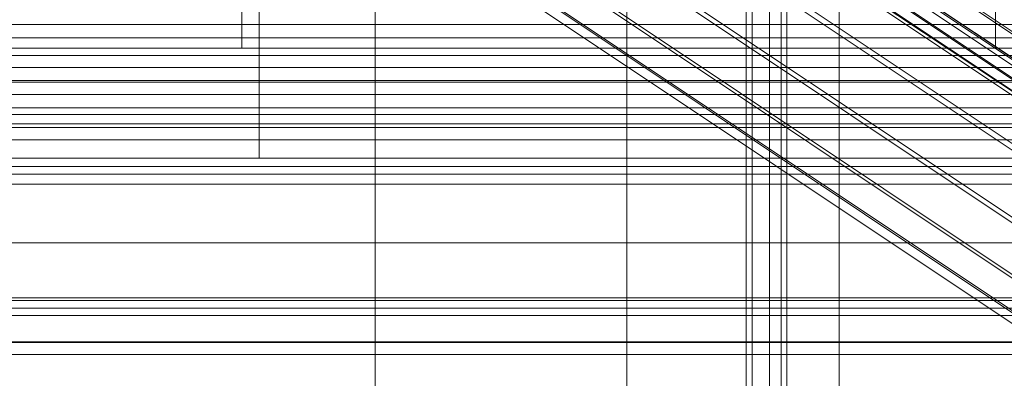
# Model space of a CAD drawing. Header units: millimetres. Extents: x -3490 to 61924, y -72580 to 6847.
# Tile 125 of 256: x -281 to -196, y -34839 to -34808. Entities that reach past the tile are written whole.
import ezdxf

# ---------------------------------------------------------------- set-up
doc = ezdxf.new("R2010")
doc.units = ezdxf.units.MM
for name, color, linetype, lineweight in [('COTAS_O', 1, 'Continuous', 0), ('COTAS_P', 1, 'Continuous', 0), ('frontal_bajante_movil', 7, 'Continuous', 0), ('frontal_C01', 7, 'Continuous', 0), ('frontal_C02', 7, 'Continuous', 0), ('frontal_C03', 7, 'Continuous', 0), ('frontal_C05', 7, 'Continuous', 0), ('frontal_mezcladora', 7, 'Continuous', 0)]:
    doc.layers.add(name, color=color, linetype=linetype, lineweight=lineweight)
doc.dimstyles.new('R19_100', dxfattribs={"dimtxt": 250, "dimasz": 150, "dimexe": 150, "dimexo": 80, "dimgap": 100, "dimtad": 1, "dimtih": 1, "dimtoh": 1, "dimdsep": 46, "dimcen": 0.09, "dimadec": 0, "dimazin": 0, "dimtfac": 1, "dimtdec": 4, "dimtofl": 0, "dimtmove": 0, "dimatfit": 3, "dimfxl": 1, "dimtolj": 1, "dimtzin": 0, "dimarcsym": 0})

# ---------------------------------------------------------------- blocks, each defined once
blk = doc.blocks.new('DIM_R29_52')
at = {"layer": 'COTAS_P'}
for p, q in [((-1750, -34600), (-1600, -34555)), ((2600, -34600), (2450, -34555)), ((-1750, -35500), (-1750, -34600)), ((-1750, -34600), (2600, -34600)), ((-1750, -34600), (-1600, -34645)), ((2600, -34600), (2450, -34645)), ((2600, -35500), (2600, -34600))]:
    blk.add_line(p, q, dxfattribs=at)
blk.add_text('4350 P', height=250, dxfattribs=at).set_placement((425, -34500))
blk = doc.blocks.new('DIM_R29_60')
at = {"layer": 'COTAS_O'}
for p, q in [((-650, -33700), (50, -33700)), ((50, -33700), (5, -33850)), ((50, -34900), (50, -33700)), ((50, -33700), (95, -33850)), ((50, -34900), (5, -34750)), ((50, -34900), (95, -34750)), ((-650, -34900), (50, -34900))]:
    blk.add_line(p, q, dxfattribs=at)
blk.add_text('1200 O', height=250, rotation=90, dxfattribs=at).set_placement((-50, -34300))
blk = doc.blocks.new('DIM_R29_61')
at = {"layer": 'COTAS_O'}
for p, q in [((-650, -34200), (-500, -34155)), ((650, -34200), (500, -34155)), ((-650, -34900), (-650, -34200)), ((-650, -34200), (650, -34200)), ((-650, -34200), (-500, -34245)), ((650, -34200), (500, -34245)), ((650, -34900), (650, -34200))]:
    blk.add_line(p, q, dxfattribs=at)
blk.add_text('1300 O', height=250, dxfattribs=at).set_placement((0, -34100))
blk = doc.blocks.new('DIM_R29_66')
at = {"layer": 'COTAS_P'}
for p, q in [((-305, -34680), (395, -34680)), ((395, -34680), (350, -34830)), ((395, -36000), (395, -34680)), ((395, -34680), (440, -34830)), ((395, -36000), (350, -35850)), ((395, -36000), (440, -35850)), ((-305, -36000), (395, -36000))]:
    blk.add_line(p, q, dxfattribs=at)
blk.add_text('1320 P', height=250, rotation=90, dxfattribs=at).set_placement((295, -35340))

msp = doc.modelspace()

# ---------------------------------------------------------------- linework, layer by layer
at = {"layer": 'frontal_bajante_movil'}
for p, q in [((-215, -35355.689), (-215, -34808.457)), ((-215, -34808.457), (-185, -34808.457)), ((-215, -34846.045), (-215, -34808.457))]:
    msp.add_line(p, q, dxfattribs=at)
at = {"layer": 'frontal_C01'}
for p, q in [((-250, -33373.251), (-250, -35948.844)), ((-250, -35953.656), (-250, -33378.064)), ((-228.298, -34716.493), (-228.298, -34979.106)), ((-228.298, -34984.887), (-228.298, -34722.274))]:
    msp.add_line(p, q, dxfattribs=at)
at = {"layer": 'frontal_C02'}
for p, q in [((-250, -32921.727), (-250, -35767.183)), ((-250, -35771.953), (-250, -32926.497)), ((-363.648, -34696.535), (-149.85, -34839.51)), ((-361.352, -34697.869), (-147.554, -34840.844)), ((-364.471, -34698.209), (-150.672, -34841.184)), ((-364.989, -34699.558), (-151.191, -34842.534)), ((-362.596, -34699.298), (-148.798, -34842.273)), ((-365.168, -34700.492), (-151.369, -34843.468)), ((-363.664, -34700.329), (-149.865, -34843.304)), ((-364.995, -34700.947), (-151.196, -34843.922)), ((-364.482, -34700.891), (-150.683, -34843.866)), ((-352.519, -34706.689), (-168.21, -34829.943)), ((-345.291, -34710.888), (-160.982, -34834.142)), ((-355.541, -34712.004), (-171.232, -34835.259)), ((-349.061, -34715.769), (-164.752, -34839.023)), ((-357.863, -34716.728), (-173.554, -34839.982)), ((-352.572, -34719.801), (-168.263, -34843.056)), ((-359.326, -34720.537), (-175.016, -34843.792)), ((-359.83, -34723.173), (-175.521, -34846.427)), ((-355.584, -34722.71), (-171.275, -34845.965)), ((-357.893, -34724.298), (-173.584, -34847.553)), ((-359.341, -34724.456), (-175.032, -34847.71)), ((-228.298, -34746.19), (-228.298, -35036.685)), ((-228.298, -35042.415), (-228.298, -34751.921)), ((430, -34827.309), (-430, -34827.309)), ((430, -34832.309), (-430, -34832.309))]:
    msp.add_line(p, q, dxfattribs=at)
at = {"layer": 'frontal_C03'}
for p, q in [((-1250, -34808.462), (1250, -34808.462)), ((1250, -34809.618), (-1250, -34809.618)), ((1250, -34810.499), (-1250, -34810.499)), ((1250, -34811.153), (-1250, -34811.153)), ((-1250, -34812.182), (1250, -34812.182)), ((-1250, -34813.311), (1250, -34813.311)), ((1250, -34813.46), (-1250, -34813.46)), ((-1250, -34814.517), (1250, -34814.517)), ((-1250, -34815.649), (1250, -34815.649)), ((-1250, -34816.233), (1250, -34816.233)), ((-1250, -34817.031), (1250, -34817.031)), ((1250, -34817.37), (-1250, -34817.37)), ((1250, -34818.427), (-1250, -34818.427)), ((1250, -34820.734), (-1250, -34820.734)), ((1250, -34821.388), (-1250, -34821.388)), ((1250, -34822.269), (-1250, -34822.269)), ((1250, -34832.076), (-1250, -34832.076)), ((1250, -34832.957), (-1250, -34832.957)), ((1250, -34833.61), (-1250, -34833.61)), ((-1500, -34835.865), (1500, -34835.865)), ((1250, -34835.918), (-1250, -34835.918)), ((-1250, -34836.975), (1250, -34836.975))]:
    msp.add_line(p, q, dxfattribs=at)
at = {"layer": 'frontal_C05'}
for p, q in [((-218, -34810.5), (-218, -34742.5)), ((-210, -34810.5), (-210, -34742.5)), ((-216, -34852), (-216, -34787)), ((-210, -34852), (-210, -34787)), ((-217.5, -35992), (-217.5, -34800)), ((-214.5, -34800), (-214.5, -35992)), ((-261.5, -34802.5), (-261.5, -34810.5)), ((-196.5, -34802.5), (-196.5, -34810.5)), ((-250, -34992), (-250, -34803.5)), ((-218, -34885.5), (-218, -34803.5)), ((-216, -34803.5), (-216, -34863.5)), ((-215, -34992), (-215, -34803.5)), ((-210, -34885.5), (-210, -34803.5)), ((-210, -34803.5), (-210, -34863.5)), ((-261.5, -34810.5), (-196.5, -34810.5)), ((-234.474, -34810.5), (-234.493, -34810.5)), ((-234.44, -34810.5), (-234.474, -34810.5)), ((-234.394, -34810.5), (-234.44, -34810.5)), ((-234.335, -34810.5), (-234.394, -34810.5)), ((-234.391, -34810.5), (-234.33, -34810.5)), ((-234.263, -34810.5), (-234.335, -34810.5)), ((-234.33, -34810.5), (-234.256, -34810.5)), ((-234.178, -34810.5), (-234.263, -34810.5)), ((-234.256, -34810.5), (-234.168, -34810.5)), ((-234.081, -34810.5), (-234.178, -34810.5)), ((-234.168, -34810.5), (-234.068, -34810.5)), ((-233.972, -34810.5), (-234.081, -34810.5)), ((-234.068, -34810.5), (-233.955, -34810.5)), ((-233.851, -34810.5), (-233.972, -34810.5)), ((-233.955, -34810.5), (-233.83, -34810.5)), ((-233.718, -34810.5), (-233.851, -34810.5)), ((-233.83, -34810.5), (-233.693, -34810.5)), ((-233.573, -34810.5), (-233.718, -34810.5)), ((-233.693, -34810.5), (-233.544, -34810.5)), ((-233.418, -34810.5), (-233.573, -34810.5)), ((-233.544, -34810.5), (-233.384, -34810.5)), ((-233.252, -34810.5), (-233.418, -34810.5)), ((-233.384, -34810.5), (-233.213, -34810.5)), ((-233.075, -34810.5), (-233.252, -34810.5)), ((-233.213, -34810.5), (-233.032, -34810.5)), ((-232.889, -34810.5), (-233.075, -34810.5)), ((-233.032, -34810.5), (-232.84, -34810.5)), ((-232.694, -34810.5), (-232.889, -34810.5)), ((-232.84, -34810.5), (-232.639, -34810.5)), ((-232.489, -34810.5), (-232.694, -34810.5)), ((-232.639, -34810.5), (-232.429, -34810.5)), ((-232.276, -34810.5), (-232.489, -34810.5)), ((-232.429, -34810.5), (-232.211, -34810.5)), ((-232.056, -34810.5), (-232.276, -34810.5)), ((-232.211, -34810.5), (-231.984, -34810.5)), ((-231.828, -34810.5), (-232.056, -34810.5)), ((-231.984, -34810.5), (-231.75, -34810.5)), ((-231.593, -34810.5), (-231.828, -34810.5)), ((-231.75, -34810.5), (-231.509, -34810.5)), ((-231.352, -34810.5), (-231.593, -34810.5)), ((-231.509, -34810.5), (-231.262, -34810.5)), ((-231.105, -34810.5), (-231.352, -34810.5)), ((-231.262, -34810.5), (-231.009, -34810.5)), ((-230.853, -34810.5), (-231.105, -34810.5)), ((-231.009, -34810.5), (-230.752, -34810.5)), ((-230.597, -34810.5), (-230.853, -34810.5)), ((-230.752, -34810.5), (-230.49, -34810.5)), ((-230.336, -34810.5), (-230.597, -34810.5)), ((-230.49, -34810.5), (-230.224, -34810.5)), ((-230.073, -34810.5), (-230.336, -34810.5)), ((-230.224, -34810.5), (-229.955, -34810.5)), ((-229.807, -34810.5), (-230.073, -34810.5)), ((-229.955, -34810.5), (-229.684, -34810.5)), ((-229.539, -34810.5), (-229.807, -34810.5)), ((-229.684, -34810.5), (-229.411, -34810.5)), ((-229.27, -34810.5), (-229.539, -34810.5)), ((-229.411, -34810.5), (-229.137, -34810.5)), ((-229, -34810.5), (-229.27, -34810.5)), ((-229.137, -34810.5), (-228.863, -34810.5)), ((-229, -34810.5), (-228.73, -34810.5)), ((-228.863, -34810.5), (-228.589, -34810.5)), ((-228.461, -34810.5), (-228.73, -34810.5)), ((-228.589, -34810.5), (-228.316, -34810.5)), ((-228.193, -34810.5), (-228.461, -34810.5)), ((-228.316, -34810.5), (-228.045, -34810.5)), ((-227.927, -34810.5), (-228.193, -34810.5)), ((-228.045, -34810.5), (-227.776, -34810.5)), ((-227.664, -34810.5), (-227.927, -34810.5)), ((-227.776, -34810.5), (-227.51, -34810.5)), ((-227.403, -34810.5), (-227.664, -34810.5)), ((-227.51, -34810.5), (-227.248, -34810.5)), ((-227.147, -34810.5), (-227.403, -34810.5)), ((-227.248, -34810.5), (-226.991, -34810.5)), ((-226.895, -34810.5), (-227.147, -34810.5)), ((-226.991, -34810.5), (-226.738, -34810.5)), ((-226.648, -34810.5), (-226.895, -34810.5)), ((-226.738, -34810.5), (-226.491, -34810.5)), ((-226.407, -34810.5), (-226.648, -34810.5)), ((-226.491, -34810.5), (-226.25, -34810.5)), ((-226.172, -34810.5), (-226.407, -34810.5)), ((-226.25, -34810.5), (-226.016, -34810.5)), ((-225.944, -34810.5), (-226.172, -34810.5)), ((-226.016, -34810.5), (-225.789, -34810.5)), ((-225.724, -34810.5), (-225.944, -34810.5)), ((-225.789, -34810.5), (-225.571, -34810.5)), ((-225.511, -34810.5), (-225.724, -34810.5)), ((-225.571, -34810.5), (-225.361, -34810.5)), ((-225.306, -34810.5), (-225.511, -34810.5)), ((-225.361, -34810.5), (-225.16, -34810.5)), ((-225.111, -34810.5), (-225.306, -34810.5)), ((-225.16, -34810.5), (-224.968, -34810.5)), ((-224.925, -34810.5), (-225.111, -34810.5)), ((-224.968, -34810.5), (-224.787, -34810.5)), ((-224.748, -34810.5), (-224.925, -34810.5)), ((-224.787, -34810.5), (-224.616, -34810.5)), ((-224.582, -34810.5), (-224.748, -34810.5)), ((-224.616, -34810.5), (-224.456, -34810.5)), ((-224.427, -34810.5), (-224.582, -34810.5)), ((-224.456, -34810.5), (-224.307, -34810.5)), ((-224.282, -34810.5), (-224.427, -34810.5)), ((-224.307, -34810.5), (-224.17, -34810.5)), ((-224.149, -34810.5), (-224.282, -34810.5)), ((-224.17, -34810.5), (-224.045, -34810.5)), ((-224.028, -34810.5), (-224.149, -34810.5)), ((-224.045, -34810.5), (-223.932, -34810.5)), ((-223.919, -34810.5), (-224.028, -34810.5)), ((-223.932, -34810.5), (-223.832, -34810.5)), ((-223.822, -34810.5), (-223.919, -34810.5)), ((-223.832, -34810.5), (-223.744, -34810.5)), ((-223.737, -34810.5), (-223.822, -34810.5)), ((-223.744, -34810.5), (-223.67, -34810.5)), ((-223.665, -34810.5), (-223.737, -34810.5)), ((-223.67, -34810.5), (-223.609, -34810.5)), ((-223.606, -34810.5), (-223.665, -34810.5)), ((-223.56, -34810.5), (-223.606, -34810.5)), ((-223.526, -34810.5), (-223.56, -34810.5)), ((-223.507, -34810.5), (-223.526, -34810.5)), ((-218, -34892.5), (-218, -34810.5)), ((-218, -34810.5), (-210, -34810.5)), ((-216, -34810.5), (-210, -34810.5)), ((-216, -34810.5), (-216, -34870.5)), ((-210, -34892.5), (-210, -34810.5)), ((-210, -34810.5), (-210, -34870.5)), ((-210, -34824.01), (-210, -34824.04)), ((-210, -34824.04), (-210, -34824.089)), ((-210, -34824.089), (-210, -34824.159)), ((-210, -34824.159), (-210, -34824.247)), ((-210, -34824.247), (-210, -34824.355)), ((-210, -34824.355), (-210, -34824.482)), ((-210, -34824.482), (-210, -34824.628)), ((-210, -34824.628), (-210, -34824.792)), ((-210, -34824.792), (-210, -34824.974)), ((-210, -34824.974), (-210, -34825.174)), ((-210, -34825.174), (-210, -34825.39)), ((-210, -34825.39), (-210, -34825.623)), ((-210, -34825.623), (-210, -34825.872)), ((-210, -34825.872), (-210, -34826.136)), ((-210, -34826.136), (-210, -34826.414)), ((-210, -34826.414), (-210, -34826.707)), ((-210, -34826.707), (-210, -34827.012)), ((-210, -34827.012), (-210, -34827.33)), ((-216, -34827.522), (-216, -34827.506)), ((-216, -34827.55), (-216, -34827.522)), ((-216, -34827.589), (-216, -34827.55)), ((-216, -34827.639), (-216, -34827.589)), ((-216, -34827.7), (-216, -34827.639)), ((-216, -34827.771), (-216, -34827.7)), ((-216, -34827.853), (-216, -34827.771)), ((-216, -34827.946), (-216, -34827.853)), ((-210, -34827.33), (-210, -34827.66)), ((-210, -34827.522), (-210, -34827.506)), ((-210, -34827.55), (-210, -34827.522)), ((-210, -34827.589), (-210, -34827.55)), ((-210, -34827.639), (-210, -34827.589)), ((-210, -34827.7), (-210, -34827.639)), ((-210, -34827.66), (-210, -34828)), ((-210, -34827.771), (-210, -34827.7)), ((-210, -34827.853), (-210, -34827.771)), ((-210, -34827.946), (-210, -34827.853)), ((-216, -34828.048), (-216, -34827.946)), ((-216, -34828.16), (-216, -34828.048)), ((-216, -34828.282), (-216, -34828.16)), ((-216, -34828.413), (-216, -34828.282)), ((-216, -34828.553), (-216, -34828.413)), ((-216, -34828.701), (-216, -34828.553)), ((-216, -34828.858), (-216, -34828.701)), ((-210, -34828.048), (-210, -34827.946)), ((-210, -34828), (-210, -34828.35)), ((-210, -34828.16), (-210, -34828.048)), ((-210, -34828.282), (-210, -34828.16)), ((-210, -34828.413), (-210, -34828.282)), ((-210, -34828.35), (-210, -34828.71)), ((-210, -34828.553), (-210, -34828.413)), ((-210, -34828.701), (-210, -34828.553)), ((-210, -34828.858), (-210, -34828.701)), ((-210, -34828.71), (-210, -34829.077)), ((-216, -34829.022), (-216, -34828.858)), ((-216, -34829.194), (-216, -34829.022)), ((-216, -34829.373), (-216, -34829.194)), ((-216, -34829.559), (-216, -34829.373)), ((-216, -34829.75), (-216, -34829.559)), ((-210, -34829.022), (-210, -34828.858)), ((-210, -34829.194), (-210, -34829.022)), ((-210, -34829.077), (-210, -34829.452)), ((-210, -34829.373), (-210, -34829.194)), ((-210, -34829.559), (-210, -34829.373)), ((-210, -34829.452), (-210, -34829.833)), ((-210, -34829.75), (-210, -34829.559)), ((-216, -34829.947), (-216, -34829.75)), ((-216, -34830.149), (-216, -34829.947)), ((-216, -34830.356), (-216, -34830.149)), ((-216, -34830.567), (-216, -34830.356)), ((-210, -34829.947), (-210, -34829.75)), ((-210, -34829.833), (-210, -34830.22)), ((-210, -34830.149), (-210, -34829.947)), ((-210, -34830.356), (-210, -34830.149)), ((-210, -34830.22), (-210, -34830.611)), ((-210, -34830.567), (-210, -34830.356)), ((-216, -34830.781), (-216, -34830.567)), ((-216, -34830.999), (-216, -34830.781)), ((-216, -34831.219), (-216, -34830.999)), ((-216, -34831.44), (-216, -34831.219)), ((-210, -34830.781), (-210, -34830.567)), ((-210, -34830.611), (-210, -34831.005)), ((-210, -34830.999), (-210, -34830.781)), ((-210, -34831.219), (-210, -34830.999)), ((-210, -34831.005), (-210, -34831.402)), ((-210, -34831.44), (-210, -34831.219)), ((-216, -34831.664), (-216, -34831.44)), ((-216, -34831.888), (-216, -34831.664)), ((-216, -34832.112), (-216, -34831.888)), ((-216, -34832.336), (-216, -34832.112)), ((-210, -34831.402), (-210, -34831.801)), ((-210, -34831.664), (-210, -34831.44)), ((-210, -34831.888), (-210, -34831.664)), ((-210, -34831.801), (-210, -34832.199)), ((-210, -34832.112), (-210, -34831.888)), ((-210, -34832.336), (-210, -34832.112)), ((-216, -34832.56), (-216, -34832.336)), ((-216, -34832.781), (-216, -34832.56)), ((-216, -34833.001), (-216, -34832.781)), ((-216, -34833.219), (-216, -34833.001)), ((-210, -34832.199), (-210, -34832.598)), ((-210, -34832.56), (-210, -34832.336)), ((-210, -34832.781), (-210, -34832.56)), ((-210, -34832.598), (-210, -34832.995)), ((-210, -34833.001), (-210, -34832.781)), ((-210, -34832.995), (-210, -34833.389)), ((-210, -34833.219), (-210, -34833.001)), ((-216, -34833.433), (-216, -34833.219)), ((-216, -34833.644), (-216, -34833.433)), ((-216, -34833.851), (-216, -34833.644)), ((-216, -34834.053), (-216, -34833.851)), ((-210, -34833.433), (-210, -34833.219)), ((-210, -34833.389), (-210, -34833.78)), ((-210, -34833.644), (-210, -34833.433)), ((-210, -34833.851), (-210, -34833.644)), ((-210, -34833.78), (-210, -34834.167)), ((-210, -34834.053), (-210, -34833.851)), ((-216, -34834.25), (-216, -34834.053)), ((-216, -34834.441), (-216, -34834.25)), ((-216, -34834.627), (-216, -34834.441)), ((-216, -34834.806), (-216, -34834.627)), ((-210, -34834.25), (-210, -34834.053)), ((-210, -34834.167), (-210, -34834.548)), ((-210, -34834.441), (-210, -34834.25)), ((-210, -34834.627), (-210, -34834.441)), ((-210, -34834.548), (-210, -34834.923)), ((-210, -34834.806), (-210, -34834.627)), ((-216, -34834.978), (-216, -34834.806)), ((-216, -34835.142), (-216, -34834.978)), ((-216, -34835.299), (-216, -34835.142)), ((-216, -34835.447), (-216, -34835.299)), ((-216, -34835.587), (-216, -34835.447)), ((-210, -34834.978), (-210, -34834.806)), ((-210, -34834.923), (-210, -34835.29)), ((-210, -34835.142), (-210, -34834.978)), ((-210, -34835.299), (-210, -34835.142)), ((-210, -34835.29), (-210, -34835.65)), ((-210, -34835.447), (-210, -34835.299)), ((-210, -34835.587), (-210, -34835.447)), ((-216, -34835.718), (-216, -34835.587)), ((-216, -34835.84), (-216, -34835.718)), ((-216, -34835.952), (-216, -34835.84)), ((-216, -34836.054), (-216, -34835.952)), ((-216, -34836.147), (-216, -34836.054)), ((-216, -34836.229), (-216, -34836.147)), ((-216, -34836.3), (-216, -34836.229)), ((-216, -34836.361), (-216, -34836.3)), ((-216, -34836.411), (-216, -34836.361)), ((-216, -34836.45), (-216, -34836.411)), ((-210, -34835.718), (-210, -34835.587)), ((-210, -34835.65), (-210, -34836)), ((-210, -34835.84), (-210, -34835.718)), ((-210, -34835.952), (-210, -34835.84)), ((-210, -34836.054), (-210, -34835.952)), ((-210, -34836), (-210, -34836.34)), ((-210, -34836.147), (-210, -34836.054)), ((-210, -34836.229), (-210, -34836.147)), ((-210, -34836.3), (-210, -34836.229)), ((-210, -34836.361), (-210, -34836.3)), ((-210, -34836.34), (-210, -34836.67)), ((-210, -34836.411), (-210, -34836.361)), ((-210, -34836.45), (-210, -34836.411)), ((-216, -34836.478), (-216, -34836.45)), ((-216, -34836.494), (-216, -34836.478)), ((-210, -34836.478), (-210, -34836.45)), ((-210, -34836.494), (-210, -34836.478)), ((-210, -34836.67), (-210, -34836.988)), ((-210, -34836.988), (-210, -34837.293)), ((-210, -34837.293), (-210, -34837.586)), ((-210, -34837.586), (-210, -34837.864)), ((-210, -34837.864), (-210, -34838.128)), ((-210, -34838.128), (-210, -34838.377)), ((-210, -34838.377), (-210, -34838.61)), ((-210, -34838.61), (-210, -34838.826)), ((-210, -34838.826), (-210, -34839.026))]:
    msp.add_line(p, q, dxfattribs=at)
at = {"layer": 'frontal_mezcladora'}
for p, q in [((-260, -34820), (-260, -34600)), ((-600, -34820), (600, -34820)), ((-320, -34820), (-260, -34820))]:
    msp.add_line(p, q, dxfattribs=at)

# ---------------------------------------------------------------- dimensions: what is measured, and where the dimension line sits
at = {"layer": 'COTAS_O'}
for p2, distance, picture, middle in [((-650, -33700), -700, 'DIM_R29_60', (50, -34300)), ((650, -34900), 700, 'DIM_R29_61', (0, -34200))]:
    dim = msp.add_aligned_dim(p1=(-650, -34900), p2=p2, distance=distance, text='<> O', dimstyle='R19_100', dxfattribs=at)
    dim.commit()
    dim.dimension.update_dxf_attribs({"geometry": picture, "text_midpoint": middle})
at = {"layer": 'COTAS_P'}
for p1, p2, distance, picture, middle in [((-1750, -35500), (2600, -35500), 900, 'DIM_R29_52', (425, -34600)), ((-305, -36000), (-305, -34680), -700, 'DIM_R29_66', (395, -35340))]:
    dim = msp.add_aligned_dim(p1=p1, p2=p2, distance=distance, text='<> P', dimstyle='R19_100', dxfattribs=at)
    dim.commit()
    dim.dimension.update_dxf_attribs({"geometry": picture, "text_midpoint": middle})

doc.saveas('drawing.dxf')
